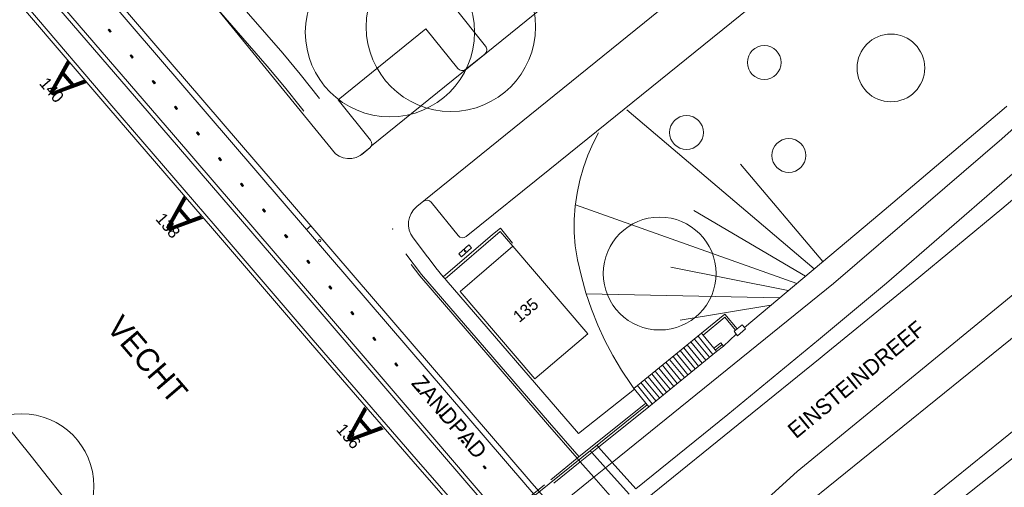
# Model space of a CAD drawing. Header units: metres. Extents: x 134994 to 136506, y 457393 to 459006.
# Tile 92 of 171: x 135413 to 135500, y 458158 to 458199. Entities that reach past the tile are written whole.
import ezdxf
from ezdxf.enums import TextEntityAlignment as Align

# ---------------------------------------------------------------- set-up
doc = ezdxf.new("R2010")
doc.units = ezdxf.units.M
for name, color, linetype, lineweight in [('B-PV-GR-BOOM-G', 250, 'Continuous', 13), ('B-WE-GR-BOOM-S', 250, 'Continuous', 13), ('B-WE-GW_TALUDLIJNEN', 251, 'Continuous', 5), ('B-WE-KG_BEBOUWING', 251, 'Continuous', 20), ('B-WE-KG_HUISNR', 251, 'Continuous', 5), ('B-WE-KG_ONDERGROND_REST', 251, 'Continuous', 5), ('B-WE-KG_STRAATNAAM', 251, 'Continuous', 5)]:
    doc.layers.add(name, color=color, linetype=linetype, lineweight=lineweight)
doc.styles.add('Styledgn000', font='dgn000.shx')

# ---------------------------------------------------------------- blocks, each defined once
blk = doc.blocks.new('SGR-BOOM_02')
blk.add_circle((0, 0), 6.4)

msp = doc.modelspace()

# ---------------------------------------------------------------- hatches: boundary and pattern name
at = {"layer": 'B-WE-KG_ONDERGROND_REST'}
for points in [[(135420.913, 458198.169), (135421.093, 458197.959), (135421.002, 458197.881), (135420.822, 458198.091)], [(135422.867, 458195.892), (135423.047, 458195.683), (135422.956, 458195.605), (135422.776, 458195.815)], [(135424.821, 458193.616), (135425.001, 458193.407), (135424.91, 458193.329), (135424.731, 458193.538)], [(135426.776, 458191.34), (135426.956, 458191.131), (135426.865, 458191.053), (135426.685, 458191.262)], [(135428.73, 458189.064), (135428.91, 458188.855), (135428.819, 458188.777), (135428.639, 458188.986)], [(135430.684, 458186.788), (135430.864, 458186.579), (135430.773, 458186.501), (135430.594, 458186.71)], [(135432.639, 458184.512), (135432.819, 458184.303), (135432.728, 458184.225), (135432.548, 458184.434)], [(135434.593, 458182.236), (135434.773, 458182.026), (135434.682, 458181.949), (135434.502, 458182.158)], [(135436.547, 458179.96), (135436.727, 458179.75), (135436.636, 458179.672), (135436.457, 458179.882)], [(135438.502, 458177.684), (135438.682, 458177.474), (135438.591, 458177.396), (135438.411, 458177.606)], [(135440.456, 458175.408), (135440.636, 458175.198), (135440.545, 458175.12), (135440.365, 458175.33)], [(135442.41, 458173.132), (135442.59, 458172.922), (135442.499, 458172.844), (135442.32, 458173.054)], [(135444.365, 458170.855), (135444.544, 458170.646), (135444.454, 458170.568), (135444.274, 458170.778)], [(135446.319, 458168.579), (135446.499, 458168.37), (135446.408, 458168.292), (135446.228, 458168.501)], [(135448.273, 458166.303), (135448.453, 458166.094), (135448.362, 458166.016), (135448.183, 458166.225)], [(135450.228, 458164.027), (135450.407, 458163.818), (135450.317, 458163.74), (135450.137, 458163.949)], [(135452.182, 458161.751), (135452.362, 458161.542), (135452.271, 458161.464), (135452.091, 458161.673)], [(135454.136, 458159.475), (135454.316, 458159.266), (135454.225, 458159.188), (135454.046, 458159.397)]]:
    msp.add_hatch(color=256, dxfattribs=at).paths.add_polyline_path(points)

# ---------------------------------------------------------------- linework, layer by layer
at = {"layer": 'B-PV-GR-BOOM-G'}
for centre, radius in [((135451.186, 458198.361), 7.5), ((135445.789, 458197.889), 7.5), ((135490.177, 458194.722), 3), ((135478.959, 458195.204), 1.5), ((135472.064, 458189.007), 1.5), ((135481.131, 458186.972), 1.5), ((135469.691, 458176.505), 5)]:
    msp.add_circle(centre, radius, dxfattribs=at)
at = {"layer": 'B-WE-GW_TALUDLIJNEN'}
for p, q in [((135483.378, 458176.92), (135466.79, 458191.013)), ((135484.143, 458177.561), (135476.863, 458186.205)), ((135481.846, 458175.635), (135462.223, 458182.607)), ((135482.612, 458176.277), (135472.707, 458182.086)), ((135481.08, 458174.993), (135470.674, 458177.064)), ((135480.313, 458174.35), (135463.177, 458174.722)), ((135479.545, 458173.706), (135471.495, 458172.385))]:
    msp.add_line(p, q, dxfattribs=at)
at = {"layer": 'B-WE-GW_TALUDLIJNEN', "flags": 128}
msp.add_lwpolyline([(135464.254, 458188.965), (135463.786, 458188.067), (135463.318, 458186.996), (135462.925, 458185.895), (135462.608, 458184.771), (135462.368, 458183.627), (135462.208, 458182.469), (135462.127, 458181.304), (135462.125, 458180.135), (135462.204, 458178.969), (135462.421, 458177.714), (135462.751, 458176.238), (135463.158, 458174.783), (135463.642, 458173.351), (135464.2, 458171.946), (135464.833, 458170.573), (135465.537, 458169.235), (135466.311, 458167.937), (135467.152, 458166.681), (135467.401, 458166.326)], dxfattribs=at)
at = {"layer": 'B-WE-KG_BEBOUWING', "flags": 128}
msp.add_lwpolyline([(135456.668, 458178.92), (135463.31, 458171.171), (135458.641, 458167.169), (135451.999, 458174.918), (135456.668, 458178.92)], dxfattribs=at)
at = {"layer": 'B-WE-KG_ONDERGROND_REST'}
for p, q in [((135417.286, 458204.988), (135438.398, 458180.399)), ((135417.665, 458205.313), (135438.777, 458180.725)), ((135420.822, 458198.091), (135420.913, 458198.169)), ((135421.002, 458197.881), (135420.822, 458198.091)), ((135420.913, 458198.169), (135421.093, 458197.959)), ((135421.093, 458197.959), (135421.002, 458197.881)), ((135500, 458170.044), (135535.035, 458198.356)), ((135422.776, 458195.815), (135422.867, 458195.892)), ((135422.956, 458195.605), (135422.776, 458195.815)), ((135422.867, 458195.892), (135423.047, 458195.683)), ((135423.047, 458195.683), (135422.956, 458195.605)), ((135424.731, 458193.538), (135424.821, 458193.616)), ((135424.91, 458193.329), (135424.731, 458193.538)), ((135424.821, 458193.616), (135425.001, 458193.407)), ((135425.001, 458193.407), (135424.91, 458193.329)), ((135426.685, 458191.262), (135426.776, 458191.34)), ((135426.865, 458191.053), (135426.685, 458191.262)), ((135426.776, 458191.34), (135426.956, 458191.131)), ((135426.956, 458191.131), (135426.865, 458191.053)), ((135500, 458190.961), (135500.454, 458191.346)), ((135502.171, 458190.385), (135500, 458188.432)), ((135428.639, 458188.986), (135428.73, 458189.064)), ((135428.819, 458188.777), (135428.639, 458188.986)), ((135428.73, 458189.064), (135428.91, 458188.855)), ((135428.91, 458188.855), (135428.819, 458188.777)), ((135504.167, 458188.142), (135500, 458184.527)), ((135443.309, 458187.055), (135443.998, 458187.634)), ((135430.594, 458186.71), (135430.684, 458186.788)), ((135430.773, 458186.501), (135430.594, 458186.71)), ((135430.684, 458186.788), (135430.864, 458186.579)), ((135430.864, 458186.579), (135430.773, 458186.501)), ((135432.548, 458184.434), (135432.639, 458184.512)), ((135432.728, 458184.225), (135432.548, 458184.434)), ((135432.639, 458184.512), (135432.819, 458184.303)), ((135432.819, 458184.303), (135432.728, 458184.225)), ((135434.502, 458182.158), (135434.593, 458182.236)), ((135434.682, 458181.949), (135434.502, 458182.158)), ((135434.593, 458182.236), (135434.773, 458182.026)), ((135434.773, 458182.026), (135434.682, 458181.949)), ((135438.398, 458180.399), (135438.777, 458180.725)), ((135438.398, 458180.399), (135440.352, 458178.123)), ((135438.777, 458180.725), (135440.731, 458178.449)), ((135436.457, 458179.882), (135436.547, 458179.96)), ((135436.636, 458179.672), (135436.457, 458179.882)), ((135436.547, 458179.96), (135436.727, 458179.75)), ((135436.727, 458179.75), (135436.636, 458179.672)), ((135455.555, 458180.218), (135456.668, 458178.92)), ((135451.883, 458178.258), (135452.771, 458179.057)), ((135453.025, 458178.774), (135452.133, 458177.972)), ((135452.393, 458178.677), (135452.393, 458178.46)), ((135452.393, 458178.46), (135452.499, 458178.551)), ((135452.499, 458178.551), (135452.508, 458178.34)), ((135452.771, 458179.057), (135453.025, 458178.774)), ((135438.411, 458177.606), (135438.502, 458177.684)), ((135438.591, 458177.396), (135438.411, 458177.606)), ((135438.502, 458177.684), (135438.682, 458177.474)), ((135440.352, 458178.123), (135457.821, 458157.778)), ((135440.731, 458178.449), (135458.2, 458158.104)), ((135452.133, 458177.972), (135451.883, 458178.258)), ((135438.682, 458177.474), (135438.591, 458177.396)), ((135440.365, 458175.33), (135440.456, 458175.408)), ((135440.545, 458175.12), (135440.365, 458175.33)), ((135440.456, 458175.408), (135440.636, 458175.198)), ((135440.636, 458175.198), (135440.545, 458175.12)), ((135442.32, 458173.054), (135442.41, 458173.132)), ((135442.499, 458172.844), (135442.32, 458173.054)), ((135442.41, 458173.132), (135442.59, 458172.922)), ((135442.59, 458172.922), (135442.499, 458172.844)), ((135476.405, 458171.482), (135476.55, 458171.6)), ((135444.274, 458170.778), (135444.365, 458170.855)), ((135444.454, 458170.568), (135444.274, 458170.778)), ((135444.365, 458170.855), (135444.544, 458170.646)), ((135444.544, 458170.646), (135444.454, 458170.568)), ((135467.401, 458166.326), (135473.403, 458171.218)), ((135474.091, 458169.083), (135472.771, 458170.703)), ((135474.407, 458169.341), (135473.087, 458170.96)), ((135473.532, 458171.06), (135473.403, 458171.218)), ((135474.491, 458169.883), (135473.532, 458171.06)), ((135475.353, 458170.071), (135476.473, 458171.146)), ((135473.143, 458168.31), (135471.823, 458169.93)), ((135473.459, 458168.568), (135472.139, 458170.188)), ((135473.775, 458168.825), (135472.455, 458170.445)), ((135474.723, 458169.598), (135474.491, 458169.883)), ((135475.234, 458170.217), (135474.621, 458169.724)), ((135475.353, 458170.071), (135474.723, 458169.598)), ((135468.721, 458164.706), (135474.723, 458169.598)), ((135471.879, 458167.28), (135470.559, 458168.9)), ((135472.196, 458167.538), (135470.875, 458169.158)), ((135472.511, 458167.795), (135471.191, 458169.415)), ((135472.828, 458168.053), (135471.507, 458169.673)), ((135446.228, 458168.501), (135446.319, 458168.579)), ((135446.408, 458168.292), (135446.228, 458168.501)), ((135446.319, 458168.579), (135446.499, 458168.37)), ((135446.499, 458168.37), (135446.408, 458168.292)), ((135470.932, 458166.508), (135469.612, 458168.128)), ((135471.248, 458166.766), (135469.928, 458168.385)), ((135471.564, 458167.023), (135470.244, 458168.643)), ((135469.984, 458165.736), (135468.664, 458167.355)), ((135470.3, 458165.993), (135468.98, 458167.613)), ((135470.616, 458166.251), (135469.296, 458167.87)), ((135448.183, 458166.225), (135448.273, 458166.303)), ((135448.273, 458166.303), (135448.453, 458166.094)), ((135467.461, 458166.252), (135467.401, 458166.326)), ((135469.036, 458164.963), (135467.716, 458166.583)), ((135469.352, 458165.22), (135468.032, 458166.84)), ((135469.668, 458165.478), (135468.348, 458167.098)), ((135448.362, 458166.016), (135448.183, 458166.225)), ((135448.453, 458166.094), (135448.362, 458166.016)), ((135468.462, 458165.024), (135467.461, 458166.252)), ((135462.393, 458160.132), (135468.462, 458165.024)), ((135464.281, 458161.133), (135468.721, 458164.706)), ((135468.721, 458164.706), (135468.462, 458165.024)), ((135450.137, 458163.949), (135450.228, 458164.027)), ((135450.317, 458163.74), (135450.137, 458163.949)), ((135450.228, 458164.027), (135450.407, 458163.818)), ((135450.407, 458163.818), (135450.317, 458163.74)), ((135452.091, 458161.673), (135452.182, 458161.751)), ((135452.271, 458161.464), (135452.091, 458161.673)), ((135452.182, 458161.751), (135452.362, 458161.542)), ((135452.362, 458161.542), (135452.271, 458161.464)), ((135463.678, 458160.648), (135464.281, 458161.133)), ((135464.281, 458161.133), (135465.493, 458159.776)), ((135462.658, 458159.828), (135463.678, 458160.648)), ((135463.678, 458160.648), (135464.891, 458159.289)), ((135454.046, 458159.397), (135454.136, 458159.475)), ((135454.225, 458159.188), (135454.046, 458159.397)), ((135454.136, 458159.475), (135454.316, 458159.266)), ((135460.04, 458158.236), (135462.393, 458160.132)), ((135460.303, 458157.933), (135462.658, 458159.828)), ((135462.393, 458160.132), (135462.658, 458159.828)), ((135462.658, 458159.828), (135463.858, 458158.453)), ((135463.858, 458158.453), (135464.891, 458159.289)), ((135464.891, 458159.289), (135465.493, 458159.776)), ((135464.891, 458159.289), (135466.984, 458156.945)), ((135465.493, 458159.776), (135467.59, 458157.428)), ((135480.015, 458143.519), (135500, 458159.391)), ((135454.316, 458159.266), (135454.225, 458159.188)), ((135461.503, 458156.546), (135463.858, 458158.453)), ((135463.858, 458158.453), (135465.914, 458156.094)), ((135455.771, 458154.796), (135459.483, 458157.786)), ((135457.794, 458157.809), (135474.583, 458138.714)), ((135458.17, 458158.139), (135474.958, 458139.044))]:
    msp.add_line(p, q, dxfattribs=at)
at = {"layer": 'B-WE-KG_ONDERGROND_REST', "flags": 128}
for points in [[(135444.147, 458187.836), (135489.724, 458224.682)], [(135424.756, 458209.337), (135427.48, 458206.183), (135431.828, 458201.181), (135436.289, 458196.048), (135437.842, 458194.177), (135439.558, 458192.027)], [(135423.732, 458207.752), (135434.917, 458194.882), (135436.446, 458193.041), (135437.938, 458191.171), (135438.15, 458190.887)], [(135381.065, 458200), (135383.572, 458197.187), (135386.074, 458194.522), (135389.657, 458190.57), (135393.062, 458186.941), (135396.686, 458182.537), (135398.326, 458180.53), (135400.485, 458177.521), (135402.489, 458174.686), (135403.671, 458173.05), (135404.013, 458172.688), (135413.985, 458160.321), (135418.054, 458155.177)], [(135413.325, 458200), (135420.889, 458191.146), (135430.053, 458180.51), (135438.736, 458170.375), (135447.844, 458159.846), (135452.553, 458154.461), (135453.713, 458153.136)], [(135413.777, 458200), (135421.15, 458191.37), (135430.314, 458180.734), (135438.996, 458170.599), (135448.103, 458160.071), (135452.812, 458154.687), (135453.98, 458153.352)], [(135416.461, 458200), (135426.324, 458188.567), (135437.134, 458176.005), (135447.018, 458164.454), (135455.508, 458154.583)], [(135455.771, 458154.796), (135455.539, 458155.062), (135447.309, 458164.672), (135437.425, 458176.223), (135426.615, 458188.785), (135416.94, 458200)], [(135530.409, 458200), (135521.014, 458191.724), (135515.16, 458186.591), (135509.253, 458181.519), (135504.129, 458177.204), (135500, 458173.819)], [(135477.195, 458171.736), (135489.192, 458181.794), (135500, 458190.961)], [(135500, 458182.242), (135507.796, 458188.816), (135508.041, 458189.025)], [(135465.493, 458159.776), (135485.08, 458175.635), (135493.266, 458182.639), (135500, 458188.432)], [(135500, 458184.527), (135489.774, 458175.657), (135483.764, 458170.64), (135475.715, 458164.013), (135467.59, 458157.428)], [(135531.254, 458182.979), (135521.104, 458174.958), (135519.337, 458173.917), (135509.483, 458168.848), (135505.259, 458165.987), (135500, 458161.736)], [(135500, 458159.391), (135508.399, 458166.051), (135510.806, 458167.667), (135519.121, 458172.065), (135519.994, 458172.511), (135520.828, 458173.026), (135521.571, 458173.571), (135532.837, 458182.863)], [(135477.25, 458163.63), (135483.914, 458169.002), (135484.279, 458169.298), (135492.165, 458175.739), (135500, 458182.242)], [(135456.641, 458179.212), (135455.59, 458180.516), (135454.876, 458179.962)], [(135450.516, 458176.225), (135454.876, 458179.962)], [(135450.675, 458176.035), (135455.555, 458180.218)], [(135462.544, 458160.263), (135459.913, 458163.279), (135448.598, 458176.434), (135447.201, 458178.258)], [(135450.516, 458176.225), (135449.849, 458177.021), (135449.163, 458177.93)], [(135462.393, 458160.132), (135459.762, 458163.148), (135448.443, 458176.308), (135447.668, 458177.32)], [(135462.393, 458160.132), (135459.762, 458163.148), (135448.443, 458176.308), (135447.668, 458177.32)], [(135450.675, 458176.035), (135450.516, 458176.225)], [(135467.461, 458166.252), (135462.506, 458162.324), (135450.765, 458175.928), (135450.675, 458176.035)], [(135500, 458173.819), (135481.875, 458158.958), (135473.232, 458151.113)], [(135473.403, 458171.218), (135475.464, 458172.893), (135476.55, 458171.6)], [(135473.532, 458171.06), (135475.468, 458172.639), (135476.405, 458171.482)], [(135477.195, 458171.736), (135477.301, 458171.606), (135476.592, 458170.988), (135476.473, 458171.146)], [(135476.55, 458171.6), (135477.006, 458171.97), (135477.195, 458171.736)], [(135476.473, 458171.146), (135476.291, 458171.39), (135476.405, 458171.482)], [(135500, 458170.044), (135482.462, 458155.871), (135474.279, 458149.94)], [(135474.491, 458169.883), (135475.103, 458170.377), (135475.353, 458170.071)], [(135454.095, 458153.208), (135468.588, 458164.87)], [(135477.25, 458163.63), (135468.434, 458156.482)], [(135464.281, 458161.133), (135464.136, 458161.295), (135463.535, 458160.808), (135463.678, 458160.648)], [(135488.89, 458152.756), (135500, 458161.736)]]:
    msp.add_lwpolyline(points, dxfattribs=at)
for points in [[(135449.163, 458177.93), (135449.113, 458177.996), (135447.835, 458179.661, -0.406667), (135448.164, 458182.434), (135494.222, 458219.694)], [(135424.735, 458207.009), (135440.963, 458187.125), (135441.28, 458186.908), (135441.64, 458186.76), (135442.022, 458186.688), (135442.411, 458186.696), (135442.79, 458186.782), (135443.159, 458186.953), (135443.998, 458187.634, 0.412911), (135444.072, 458188.336), (135441.209, 458191.89), (135448.983, 458198.181), (135451.803, 458194.68, 0.409859), (135452.506, 458194.602), (135454.183, 458195.952, 0.414214), (135454.263, 458196.652), (135451.439, 458200.157)], [(135477.598, 458200), (135465.783, 458190.456), (135459.942, 458185.751), (135452.543, 458179.789, -0.413128), (135451.841, 458179.864), (135449.439, 458182.823, 0.413669), (135448.736, 458182.896)]]:
    msp.add_lwpolyline(points, format="xyb", dxfattribs=at)
at = {"layer": 'B-WE-KG_ONDERGROND_REST'}
msp.add_circle((135439.565, 458179.424), 0.1, dxfattribs=at)
msp.add_point((135446.03, 458180.455), dxfattribs=at)

# ---------------------------------------------------------------- block references
at = {"layer": 'B-WE-GR-BOOM-S'}
msp.add_blockref('SGR-BOOM_02', (135413.156, 458157.675), dxfattribs=at)

# ---------------------------------------------------------------- texts
at = {"layer": 'B-WE-KG_HUISNR', "style": 'Styledgn000'}
for rotation, p in [(130.62794, (135418.048, 458194.396)), (130.62777, (135428.365, 458182.371)), (130.62468, (135444.377, 458163.709))]:
    msp.add_text('A', height=3, rotation=rotation, dxfattribs=at).set_placement(p, align=Align.CENTER)
at = {"layer": 'B-WE-KG_HUISNR', "linetype": 'Continuous', "style": 'Styledgn000'}
for s, p in [('140', (135416.588, 458191.877)), ('138', (135426.89, 458179.87)), ('136', (135442.903, 458161.207))]:
    msp.add_text(s, height=1.054, rotation=310.6283, dxfattribs=at).set_placement(p, align=Align.MIDDLE_RIGHT)
msp.add_text('135', height=1.054, rotation=39.8401, dxfattribs=at).set_placement((135456.913, 458172.513), align=Align.MIDDLE_LEFT)
at = {"layer": 'B-WE-KG_STRAATNAAM', "style": 'Styledgn000'}
msp.add_text('VECHT', height=2, rotation=310.61794, dxfattribs=at).set_placement((135424.293, 458168.896), align=Align.MIDDLE_CENTER)
for s, rotation, p in [('EINSTEINDREEF', 39.56577, (135481.771, 458161.816)), ('ZANDPAD', 310.58373, (135447.612, 458166.755))]:
    msp.add_text(s, height=1.4, rotation=rotation, dxfattribs=at).set_placement(p)

doc.saveas('drawing.dxf')
